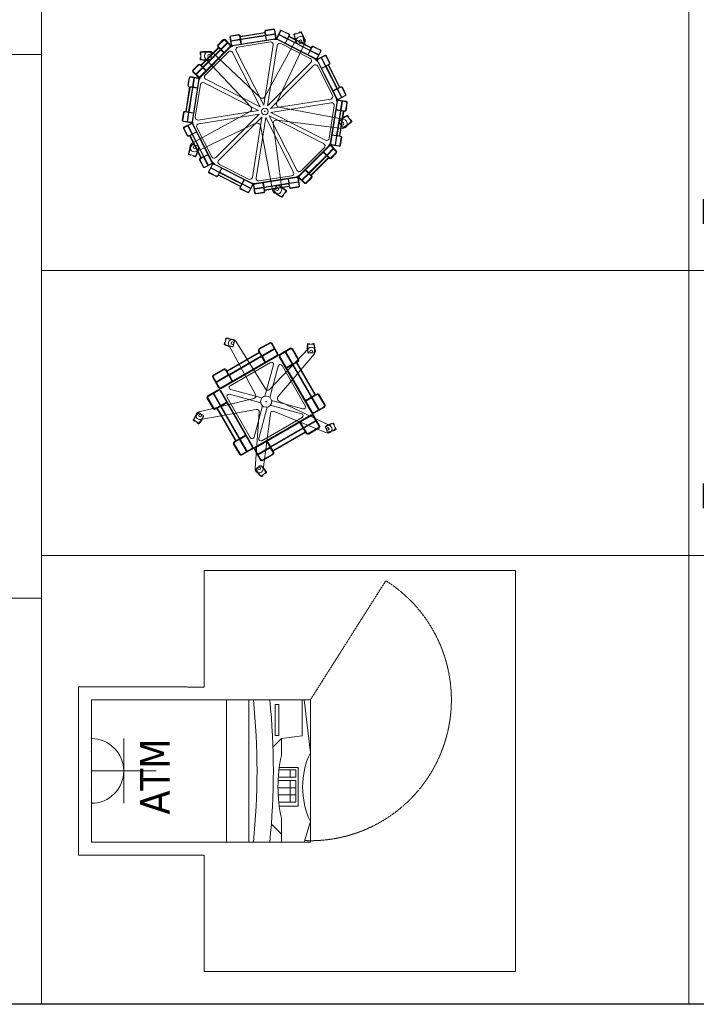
# Model space of a CAD drawing. Header units: millimetres. Extents: x -57449114 to 30620931, y -92609 to 84364.
# Tile 16 of 256: x -66089 to -63476, y -55394 to -51591. Entities that reach past the tile are written whole.
import ezdxf

# ---------------------------------------------------------------- set-up
doc = ezdxf.new("R2010")
doc.units = ezdxf.units.MM
doc.linetypes.add('( Hidden )', pattern=[0.375, 0.25, -0.125])
doc.linetypes.add('CACHE', pattern=[375, 250, -125])
doc.layers.get('0').update_dxf_attribs({"lineweight": 0})
doc.layers.get('Defpoints').update_dxf_attribs({"color": 30})
doc.layers.add('06_АР_Мебель', color=4, linetype='Continuous', lineweight=9)
doc.layers.add('21_АР_Штриховка', color=47, linetype='Continuous', lineweight=5)
doc.layers.add('1. ПОДЛОЖКА', color=7, linetype='Continuous', lineweight=0, true_color=0x9b9292)
doc.layers.add('ЭОМ', color=7, linetype='Continuous')
doc.styles.add('HVAC_AEP', font='arial.ttf')
doc.styles.add('plan tahoma', font='tahoma.ttf')
doc.styles.get("Standard").update_dxf_attribs({"font": 'arial.ttf'})

# ---------------------------------------------------------------- blocks, each defined once
blk = doc.blocks.new('*T194')
at = {"color": 0, "linetype": 'ByBlock', "lineweight": -2, "transparency": 16777216}
for p, q in [((0, 0), (8500, 0)), ((0, 0), (0, -27939.3)), ((8500, 0), (8500, -27939.3)), ((0, -469.7), (8500, -469.7)), ((4500, -469.7), (4500, -27939.3)), ((0, -4969.7), (8500, -4969.7)), ((0, -9469.7), (8500, -9469.7)), ((0, -13269.7), (8500, -13269.7)), ((0, -16669.7), (8500, -16669.7)), ((0, -20469.7), (8500, -20469.7)), ((0, -24269.7), (8500, -24269.7)), ((0, -26370.4), (8500, -26370.4)), ((0, -27939.3), (8500, -27939.3))]:
    blk.add_line(p, q, dxfattribs=at)
at = {"color": 0, "lineweight": 15, "transparency": 16777216, "style": 'HVAC_AEP'}
for s, insert, char_height, width, attachment_point in [('{\\H0.83333x;\\C256;Готовые блоки (Барьеры, АРМ, Почтальоны)}', (4250, -234.8), 300, 8497, 5), ('{\\fCalibri|b0|i0|c204|p34;\\C256;Группа блоков 1200\\P\\PПо невозможности разместить стандартный барьер для приёма посылок, применить откидную столешницу для МГН}', (4550, -2719.7), 250, 3900, 4), ('{\\fCalibri|b0|i0|c204|p34;\\C256;Группа блоков 1400\\P\\PПо невозможности разместить стандартный барьер для приёма посылок, применить откидную столешницу для МГН}', (4550, -7219.7), 250, 3900, 4), ('{\\fCalibri|b0|i0|c204|p34;\\C256;Группа блоков \\P\\PПочта банк 1400}', (4550, -11369.7), 250, 3900, 4), ('{\\fCalibri|b0|i0|c204|p34;\\C256;Группа блоков \\P\\PПочта банк 1200}', (4550, -14969.7), 250, 3900, 4), ('{\\C256;ГРУППА МЕБЕЛИ ЦСУ (ЦЕНТР СОЦИАЛЬНЫХ УСЛУГ)\\P\\PЕсли не помещается в кабинете можно установить в клиентском зале }', (4550, -18569.7), 250, 3900, 4), ('{\\C256;ГРУППА МЕБЕЛИ ЦСУ (ЦЕНТР СОЦИАЛЬНЫХ УСЛУГ)\\P\\P\\fCalibri|b0|i0|c204|p34;Если нет места на стол 1400 ставим выноску на стол МГН 1200}', (4550, -22369.7), 250, 3900, 4)]:
    blk.add_mtext(s, dxfattribs=dict(at, insert=insert, char_height=char_height, width=width, attachment_point=attachment_point))
blk = doc.blocks.new('*T196')
at = {"color": 0, "linetype": 'ByBlock', "lineweight": -2, "transparency": 16777216}
for p, q in [((0, 0), (6500, 0)), ((0, 0), (0, -14269.7)), ((6500, 0), (6500, -14269.7)), ((0, -469.7), (6500, -469.7)), ((2500, -469.7), (2500, -14269.7)), ((0, -1735.2), (6500, -1735.2)), ((0, -2985.2), (6500, -2985.2)), ((0, -4235.2), (6500, -4235.2)), ((0, -5485.2), (6500, -5485.2)), ((0, -6735.2), (6500, -6735.2)), ((0, -7985.2), (6500, -7985.2)), ((0, -9235.2), (6500, -9235.2)), ((0, -10335.2), (6500, -10335.2)), ((0, -11435.2), (6500, -11435.2)), ((0, -12535.2), (6500, -12535.2)), ((0, -14269.7), (6500, -14269.7))]:
    blk.add_line(p, q, dxfattribs=at)
at = {"color": 0, "lineweight": 15, "transparency": 16777216, "style": 'HVAC_AEP'}
for s, insert, char_height, width, attachment_point in [('Клиентский зал', (3250, -234.8), 300, 6497, 5), ('Стол для заполнения^Jдокументов/МГН', (2550, -1102.4), 250, 3900, 4), ('Стеллаж пристенный^J2250 х 665 х 500', (2550, -2360.2), 250, 3900, 4), ('Стеллаж пристенный^J2250 х 1000 х 500', (2550, -3610.2), 250, 3900, 4), ('Стеллаж островной^J1550 х 1000 х 1000', (2550, -4860.2), 250, 3900, 4), ('Стеллаж пристенный^Jугловой^J2250 х 1000 х 500', (2550, -6110.2), 250, 3900, 4), ('Стул для мест^Jожидания (голубой)', (2550, -7360.2), 250, 3900, 4), ('Рекламно^Jинформационный^Jстенд А3', (2550, -8610.2), 250, 3900, 4), ('Информационный^Jстенд А4', (2550, -9785.2), 250, 3900, 4), ('Стойка поворотная^Jдля ГЖП', (2550, -10885.2), 250, 3900, 4), ('Стойка поворотная^Jдля открыток', (2550, -11985.2), 250, 3900, 4), ('Банкомат', (2550, -13402.4), 250, 3900, 4)]:
    blk.add_mtext(s, dxfattribs=dict(at, insert=insert, char_height=char_height, width=width, attachment_point=attachment_point))
blk = doc.blocks.new('Стойка поворотная для ГЖП')
at = {"layer": '06_АР_Мебель', "lineweight": 0}
for p, q in [((-94.5, 290.1), (0.3, 305.1)), ((-0.2, 308.1), (0.3, 305.1)), ((1.8, 308.4), (4, 294.6)), ((33.6, 318.5), (4, 313.8)), ((33.9, 316.5), (4.3, 311.8)), ((37.3, 314), (42, 284.4)), ((39.3, 314.3), (44, 284.7)), ((59.7, 311.1), (46.1, 284.4)), ((61.5, 310.2), (47.9, 283.5)), ((65.6, 311.5), (92.3, 297.9)), ((66.5, 313.3), (93.2, 299.7)), ((116.4, 298), (138.6, 305.3)), ((139.5, 307.7), (133.5, 305.7)), ((-160, 277.4), (-181.2, 256.2)), ((-158.6, 276), (-179.8, 254.8)), ((-154.4, 276), (-133.2, 254.8)), ((-153, 277.4), (-131.7, 256.2)), ((-134.5, 286.8), (-129.8, 257.2)), ((-132.5, 287.1), (-127.9, 257.5)), ((-130.4, 292.5), (-100.7, 297.2)), ((-130.4, 273.3), (-94.8, 278.9)), ((-130.1, 290.5), (-100.4, 295.2)), ((-130, 271.3), (-94.5, 276.9)), ((-124.4, 255), (39.5, 281)), ((-124.1, 253), (39.8, 279)), ((-103.6, 248.7), (21.7, 268.5)), ((-97, 292.7), (-94.8, 278.9)), ((-95, 293.1), (-94.5, 290.1)), ((-94.5, 276.9), (-91.8, 260.2)), ((-94.2, 288.1), (0.6, 303.1)), ((-94.2, 288.1), (-92.8, 279.2)), ((-92.8, 279.2), (2, 294.3)), ((-92.5, 277.3), (2.3, 292.3)), ((-92.5, 277.3), (-89.9, 260.5)), ((122.6, 280.2), (0.5, 57)), ((0.6, 303.1), (2, 294.3)), ((2.3, 292.3), (5, 275.5)), ((4, 294.6), (39.5, 300.2)), ((4.3, 292.6), (39.8, 298.2)), ((4.3, 292.6), (6.9, 275.8)), ((36.5, 278.5), (51.3, 276.1)), ((48.3, 277.6), (196.2, 202.3)), ((49.2, 279.4), (197.1, 204.1)), ((54.3, 295.9), (86.3, 279.6)), ((55.2, 297.7), (87.3, 281.4)), ((86.3, 279.6), (78.6, 264.4)), ((88.1, 278.7), (80.4, 263.5)), ((93.6, 293.8), (87.3, 281.4)), ((88.1, 278.7), (173.7, 235.1)), ((93.1, 288.5), (89, 280.5)), ((89, 280.5), (174.6, 236.9)), ((93.1, 288.5), (178.7, 244.9)), ((95.4, 292.9), (94, 290.3)), ((94, 290.3), (179.6, 246.7)), ((114.1, 299.4), (120.2, 301.4)), ((150.2, 267), (129.4, 260.2)), ((151.5, 269.5), (151.9, 269.6)), ((-250.5, 133.2), (-133.2, 250.5)), ((-249.1, 131.7), (-131.7, 249.1)), ((-247, 179.1), (-179.1, 247)), ((-245.6, 177.7), (-177.7, 245.6)), ((-239.2, 171.3), (-171.3, 239.2)), ((-237.8, 169.9), (-169.9, 237.8)), ((-230, 140.3), (-140.3, 230)), ((-181.2, 249.1), (-179.1, 247)), ((-179.8, 250.5), (-169.9, 240.6)), ((-177.7, 245.6), (-171.3, 239.2)), ((-169.9, 240.6), (-144.5, 266.1)), ((-169.9, 237.8), (-157.9, 225.8)), ((-168.5, 239.2), (-143.1, 264.7)), ((-168.5, 239.2), (-156.5, 227.2)), ((-134.1, 246.7), (-120.8, 253.5)), ((-3.8, 24), (-110.9, 234.3)), ((-3.8, 24), (33.1, 257.1)), ((11, 21.6), (47.9, 254.7)), ((45.8, 33.9), (154.7, 263.9)), ((62.4, 262.1), (175.4, 204.5)), ((126.9, 261.5), (126.5, 261.4)), ((173.7, 235.1), (165.9, 220)), ((175.4, 234.2), (167.7, 219)), ((178.7, 244.9), (174.6, 236.9)), ((175.4, 234.2), (207.5, 217.8)), ((182.7, 248.4), (176.4, 236)), ((176.4, 236), (208.4, 219.6)), ((180.9, 249.4), (179.6, 246.7)), ((213.5, 236.1), (186.7, 249.8)), ((214.4, 237.9), (187.7, 251.5)), ((214.8, 232.1), (201.2, 205.4)), ((216.6, 231.2), (202.9, 204.5)), ((-249.5, 227.8), (-249.5, 221.4)), ((-249.5, 201.1), (-249.5, 207.4)), ((-247.5, 202.8), (-247.5, 226.1)), ((-227.6, 202.1), (-54, 18.1)), ((-209.5, 227.4), (-209.5, 227.8)), ((-209.5, 201.5), (-209.5, 201.1)), ((-207.5, 225.4), (-207.5, 203.5)), ((-18.1, 54), (-202.2, 227.5)), ((-17.2, 17.2), (-124.3, 227.4)), ((193.2, 203.8), (203.8, 193.2)), ((202.3, 196.2), (277.6, 48.3)), ((204.1, 197.1), (279.4, 49.2)), ((231.2, 216.6), (204.5, 202.9)), ((232.1, 214.8), (205.4, 201.2)), ((217.8, 207.5), (234.2, 175.4)), ((219.6, 208.4), (236, 176.4)), ((236.1, 213.5), (249.8, 186.7)), ((237.9, 214.4), (251.5, 187.7)), ((-277.4, 160), (-256.2, 181.2)), ((-277.4, 153), (-256.2, 131.7)), ((-276, 158.6), (-254.8, 179.8)), ((-276, 154.4), (-254.8, 133.2)), ((-266.1, 144.5), (-240.6, 169.9)), ((-264.7, 143.1), (-239.2, 168.5)), ((-250.5, 179.8), (-240.6, 169.9)), ((-249.1, 181.2), (-247, 179.1)), ((-245.6, 177.7), (-239.2, 171.3)), ((-239.2, 168.5), (-227.2, 156.5)), ((-237.8, 169.9), (-225.8, 157.9)), ((11, 21.6), (177.9, 188.5)), ((21.6, 11), (188.5, 177.9)), ((204.5, 175.4), (262.1, 62.4)), ((234.2, 175.4), (219, 167.7)), ((235.1, 173.7), (220, 165.9)), ((235.1, 173.7), (278.7, 88.1)), ((248.4, 182.7), (236, 176.4)), ((244.9, 178.7), (236.9, 174.6)), ((236.9, 174.6), (280.5, 89)), ((244.9, 178.7), (288.5, 93.1)), ((249.4, 180.9), (246.7, 179.6)), ((246.7, 179.6), (290.3, 94)), ((-292.5, 130.4), (-297.2, 100.7)), ((-290.5, 130.1), (-295.2, 100.4)), ((-287.1, 132.5), (-257.5, 127.9)), ((-286.8, 134.5), (-257.2, 129.8)), ((-255, 124.4), (-281, -39.5)), ((-253, 124.1), (-279, -39.8)), ((-273.3, 130.4), (-278.9, 94.8)), ((-271.3, 130), (-276.9, 94.5)), ((-246.7, 134.1), (-253.5, 120.8)), ((-17.2, 17.2), (-227.4, 124.3)), ((-290.1, 94.5), (-305.1, -0.3)), ((-288.1, 94.2), (-303.1, -0.6)), ((-279.2, 92.8), (-294.3, -2)), ((-293.1, 95), (-290.1, 94.5)), ((-292.7, 97), (-278.9, 94.8)), ((-277.3, 92.5), (-292.3, -2.3)), ((-288.1, 94.2), (-279.2, 92.8)), ((-277.3, 92.5), (-260.5, 89.9)), ((-276.9, 94.5), (-260.2, 91.8)), ((-248.7, 103.6), (-268.5, -21.7)), ((-24, 3.8), (-234.3, 110.9)), ((278.7, 88.1), (263.5, 80.4)), ((279.6, 86.3), (264.4, 78.6)), ((279.6, 86.3), (295.9, 54.3)), ((288.5, 93.1), (280.5, 89)), ((293.8, 93.6), (281.4, 87.3)), ((281.4, 87.3), (297.7, 55.2)), ((292.9, 95.4), (290.3, 94)), ((311.5, 65.6), (297.9, 92.3)), ((313.3, 66.5), (299.7, 93.2)), ((21.6, 11), (254.7, 47.9)), ((253, -124.1), (279, 39.8)), ((255, -124.4), (281, 39.5)), ((278.5, 36.5), (276.1, 51.3)), ((310.2, 61.5), (283.5, 47.9)), ((311.1, 59.7), (284.4, 46.1)), ((314, 37.3), (284.4, 42)), ((314.3, 39.3), (284.7, 44)), ((292.6, 4.3), (298.2, 39.8)), ((294.6, 4), (300.2, 39.5)), ((-308.1, 0.2), (-305.1, -0.3)), ((-24, 3.8), (-257.1, -33.1)), ((24, -3.8), (257.1, 33.1)), ((304.4, -30), (54.4, 17.1)), ((248.7, -103.6), (268.5, 21.7)), ((292.3, 2.3), (275.5, 5)), ((292.6, 4.3), (275.8, 6.9)), ((277.3, -92.5), (292.3, 2.3)), ((279.2, -92.8), (294.3, 2)), ((288.1, -94.2), (303.1, 0.6)), ((290.1, -94.5), (305.1, 0.3)), ((303.1, 0.6), (294.3, 2)), ((308.4, 1.8), (294.6, 4)), ((308.1, -0.2), (305.1, 0.3)), ((316.5, 33.9), (311.8, 4.3)), ((318.5, 33.6), (313.8, 4)), ((-318.5, -33.6), (-313.8, -4)), ((-316.5, -33.9), (-311.8, -4.3)), ((-314, -37.3), (-284.4, -42)), ((-308.4, -1.8), (-294.6, -4)), ((-303.1, -0.6), (-294.3, -2)), ((-294.6, -4), (-300.2, -39.5)), ((-292.6, -4.3), (-298.2, -39.8)), ((-292.6, -4.3), (-275.8, -6.9)), ((-292.3, -2.3), (-275.5, -5)), ((-57, -0.5), (-280, -122.4)), ((-278.5, -36.5), (-276.1, -51.3)), ((-21.6, -11), (-254.7, -47.9)), ((-21.6, -11), (-188.5, -177.9)), ((-11, -21.6), (-177.9, -188.5)), ((-11, -21.6), (-47.9, -254.7)), ((3.8, -24), (-33.1, -257.1)), ((3.8, -24), (110.9, -234.3)), ((17.2, -17.2), (227.4, -124.3)), ((17.2, -17.2), (124.3, -227.4)), ((24, -3.8), (234.3, -110.9)), ((46.4, -33.1), (298.8, -65.5)), ((242.3, -18.3), (304.4, -30)), ((319.4, -18.6), (333.1, -37.4)), ((320, -16), (323.8, -21.2)), ((335.7, -37.6), (332, -32.5)), ((-314.3, -39.3), (-284.7, -44)), ((-313.3, -66.5), (-299.7, -93.2)), ((-311.5, -65.6), (-297.9, -92.3)), ((-311.1, -59.7), (-284.4, -46.1)), ((-310.2, -61.5), (-283.5, -47.9)), ((-297.7, -55.2), (-281.4, -87.3)), ((-295.9, -54.3), (-279.6, -86.3)), ((-279.4, -49.2), (-204.1, -197.1)), ((-277.6, -48.3), (-202.3, -196.2)), ((-263.7, -154.5), (-33.9, -45.8)), ((-262.1, -62.4), (-204.5, -175.4)), ((-17.1, -54.4), (30, -304.4)), ((65.5, -298.8), (33.1, -46.4)), ((300.3, -60.3), (287.5, -42.7)), ((287.9, -39.9), (287.7, -39.5)), ((303.1, -60.8), (303.4, -61.1)), ((-293.8, -93.6), (-281.4, -87.3)), ((-292.9, -95.4), (-290.3, -94)), ((-290.3, -94), (-246.7, -179.6)), ((-288.5, -93.1), (-280.5, -89)), ((-288.5, -93.1), (-244.9, -178.7)), ((-280.5, -89), (-236.9, -174.6)), ((-279.6, -86.3), (-264.4, -78.6)), ((-278.7, -88.1), (-263.5, -80.4)), ((-278.7, -88.1), (-235.1, -173.7)), ((276.9, -94.5), (260.2, -91.8)), ((277.3, -92.5), (260.5, -89.9)), ((271.3, -130), (276.9, -94.5)), ((273.3, -130.4), (278.9, -94.8)), ((292.7, -97), (278.9, -94.8)), ((288.1, -94.2), (279.2, -92.8)), ((293.1, -95), (290.1, -94.5)), ((290.5, -130.1), (295.2, -100.4)), ((292.5, -130.4), (297.2, -100.7)), ((-281, -129), (-281.4, -128.9)), ((-278.4, -127.7), (-257.7, -134.5)), ((-256.4, -137), (-256, -137.1)), ((131.7, -249.1), (249.1, -131.7)), ((133.2, -250.5), (250.5, -133.2)), ((140.3, -230), (230, -140.3)), ((239.2, -168.5), (264.7, -143.1)), ((240.6, -169.9), (266.1, -144.5)), ((246.7, -134.1), (253.5, -120.8)), ((276, -154.4), (254.8, -133.2)), ((277.4, -153), (256.2, -131.7)), ((286.8, -134.5), (257.2, -129.8)), ((287.1, -132.5), (257.5, -127.9)), ((-293.7, -166.9), (-287.7, -168.9)), ((-269.3, -172.7), (-291.5, -165.5)), ((-268.3, -175.1), (-274.4, -173.2)), ((-237.9, -214.4), (-251.5, -187.7)), ((-236.1, -213.5), (-249.8, -186.7)), ((-249.4, -180.9), (-246.7, -179.6)), ((-248.4, -182.7), (-236, -176.4)), ((-244.9, -178.7), (-236.9, -174.6)), ((-236, -176.4), (-219.6, -208.4)), ((-235.1, -173.7), (-220, -165.9)), ((-234.2, -175.4), (-219, -167.7)), ((-234.2, -175.4), (-217.8, -207.5)), ((169.9, -237.8), (237.8, -169.9)), ((171.3, -239.2), (239.2, -171.3)), ((177.7, -245.6), (245.6, -177.7)), ((179.1, -247), (247, -179.1)), ((237.8, -169.9), (225.8, -157.9)), ((239.2, -168.5), (227.2, -156.5)), ((245.6, -177.7), (239.2, -171.3)), ((250.5, -179.8), (240.6, -169.9)), ((249.1, -181.2), (247, -179.1)), ((276, -158.6), (254.8, -179.8)), ((277.4, -160), (256.2, -181.2)), ((-232.1, -214.8), (-205.4, -201.2)), ((-231.2, -216.6), (-204.5, -202.9)), ((-216.6, -231.2), (-202.9, -204.5)), ((-214.8, -232.1), (-201.2, -205.4)), ((-208.4, -219.6), (-176.4, -236)), ((-207.5, -217.8), (-175.4, -234.2)), ((-203.8, -193.2), (-193.2, -203.8)), ((-197.1, -204.1), (-49.2, -279.4)), ((-196.2, -202.3), (-48.3, -277.6)), ((-175.4, -204.5), (-62.4, -262.1)), ((-175.4, -234.2), (-167.7, -219)), ((-173.7, -235.1), (-165.9, -220)), ((168.5, -239.2), (156.5, -227.2)), ((169.9, -237.8), (157.9, -225.8)), ((-214.4, -237.9), (-187.7, -251.5)), ((-213.5, -236.1), (-186.7, -249.8)), ((-182.7, -248.4), (-176.4, -236)), ((-180.9, -249.4), (-179.6, -246.7)), ((-179.6, -246.7), (-94, -290.3)), ((-178.7, -244.9), (-174.6, -236.9)), ((-178.7, -244.9), (-93.1, -288.5)), ((-174.6, -236.9), (-89, -280.5)), ((-173.7, -235.1), (-88.1, -278.7)), ((-88.1, -278.7), (-80.4, -263.5)), ((-86.3, -279.6), (-78.6, -264.4)), ((124.1, -253), (-39.8, -279)), ((124.4, -255), (-39.5, -281)), ((103.6, -248.7), (-21.7, -268.5)), ((92.5, -277.3), (89.9, -260.5)), ((94.5, -276.9), (91.8, -260.2)), ((134.1, -246.7), (120.8, -253.5)), ((132.5, -287.1), (127.9, -257.5)), ((134.5, -286.8), (129.8, -257.2)), ((153, -277.4), (131.7, -256.2)), ((154.4, -276), (133.2, -254.8)), ((143.1, -264.7), (168.5, -239.2)), ((144.5, -266.1), (169.9, -240.6)), ((158.6, -276), (179.8, -254.8)), ((160, -277.4), (181.2, -256.2)), ((179.8, -250.5), (169.9, -240.6)), ((177.7, -245.6), (171.3, -239.2)), ((181.2, -249.1), (179.1, -247)), ((-95.4, -292.9), (-94, -290.3)), ((-93.6, -293.8), (-87.3, -281.4)), ((-66.5, -313.3), (-93.2, -299.7)), ((-93.1, -288.5), (-89, -280.5)), ((-65.6, -311.5), (-92.3, -297.9)), ((-87.3, -281.4), (-55.2, -297.7)), ((-86.3, -279.6), (-54.3, -295.9)), ((-61.5, -310.2), (-47.9, -283.5)), ((-59.7, -311.1), (-46.1, -284.4)), ((-36.5, -278.5), (-51.3, -276.1)), ((-39.3, -314.3), (-44, -284.7)), ((-37.3, -314), (-42, -284.4)), ((-4.3, -292.6), (-39.8, -298.2)), ((-4, -294.6), (-39.5, -300.2)), ((-4.3, -292.6), (-6.9, -275.8)), ((-2.3, -292.3), (-5, -275.5)), ((-1.8, -308.4), (-4, -294.6)), ((92.5, -277.3), (-2.3, -292.3)), ((92.8, -279.2), (-2, -294.3)), ((-0.6, -303.1), (-2, -294.3)), ((94.2, -288.1), (-0.6, -303.1)), ((94.5, -290.1), (-0.3, -305.1)), ((35.4, -304.3), (48.2, -286.6)), ((51.1, -286.1), (51.3, -285.8)), ((94.2, -288.1), (92.8, -279.2)), ((130, -271.3), (94.5, -276.9)), ((95, -293.1), (94.5, -290.1)), ((130.4, -273.3), (94.8, -278.9)), ((97, -292.7), (94.8, -278.9)), ((130.1, -290.5), (100.4, -295.2)), ((130.4, -292.5), (100.7, -297.2)), ((-33.9, -316.5), (-4.3, -311.8)), ((-33.6, -318.5), (-4, -313.8)), ((0.2, -308.1), (-0.3, -305.1)), ((35.8, -307.1), (35.6, -307.4)), ((81, -309.5), (67.3, -328.4)), ((68, -330.9), (71.7, -325.8)), ((83.7, -309.3), (79.9, -314.5))]:
    blk.add_line(p, q, dxfattribs=at)
for centre, radius in [((137.7, 270.3), 6), ((-214.5, 214.4), 6), ((0, 0), 12.8), ((0, 0), 12.8), ((0, 0), 1), ((299.6, -47.4), 6), ((-270.2, -137.7), 6), ((47.5, -299.6), 6)]:
    blk.add_circle(centre, radius, dxfattribs=at)
for centre, radius, start, end in [((4.7, 308.9), 5, 99, 189), ((4.7, 308.9), 3, 99, 189), ((34.4, 313.6), 5, 9, 99), ((34.4, 313.6), 3, 9, 99), ((64.2, 308.8), 5, 63, 153), ((64.2, 308.8), 3, 63, 153), ((134.1, 303.8), 2, 108, 198), ((139.2, 303.4), 2, 27.4942, 108), ((140.2, 305.8), 2, 28.4757, 108), ((53.1, 258.6), 101, 7.5243, 28.4757), ((-156.5, 273.9), 5, 45, 135), ((-156.5, 273.9), 3, 45, 135), ((-129.6, 287.6), 5, 99, 189), ((-129.6, 287.6), 3, 99, 189), ((-100, 292.3), 5, 9, 99), ((-100, 292.3), 3, 9, 99), ((23.2, 258.6), 10, 351, 99), ((39.1, 283.9), 3, 279, 9), ((39.1, 283.9), 5, 279, 9), ((50.6, 282.1), 5, 153, 243), ((50.6, 282.1), 3, 153, 243), ((90.9, 295.2), 3, 333, 63), ((90.9, 295.2), 5, 333, 63), ((114.8, 297.5), 2, 108, 187.5243), ((212.9, 310.5), 101, 187.5243, 208.4757), ((117, 296.1), 2, 108, 188.5058), ((212.9, 310.5), 99, 188.5058, 209.8989), ((120.8, 299.5), 2, 18, 108), ((138.4, 271.6), 18, 334.6681, 151.3319), ((53.1, 258.6), 99, 6.1011, 27.4942), ((149.6, 268.9), 2, 288, 6.1011), ((151.3, 271.5), 2, 288, 7.5243), ((-247.5, 227.8), 2, 100.4757, 180), ((-229.5, 130.4), 101, 79.5243, 100.4757), ((-229.5, 130.4), 99, 78.1011, 99.4942), ((-214.5, 214.4), 18, 46.6883, 223.3319), ((-211.5, 227.8), 2, 360, 79.5243), ((-177.7, 252.7), 5, 135, 225), ((-177.7, 252.7), 3, 135, 225), ((-133.2, 222.9), 10, 27, 135), ((-135.3, 252.7), 3, 315, 45), ((-135.3, 252.7), 5, 315, 45), ((-124.9, 258), 5, 189, 279), ((-124.9, 258), 3, 189, 279), ((-102, 238.8), 10, 99, 207), ((57.8, 253.2), 10, 63, 171), ((125.9, 263.3), 2, 208.4757, 288), ((128.8, 262.1), 2, 209.8989, 288), ((185.4, 247.1), 5, 63, 153), ((185.4, 247.1), 3, 63, 153), ((212.1, 233.5), 3, 333, 63), ((212.1, 233.5), 5, 333, 63), ((-247.5, 221.4), 2, 180, 270), ((-247.5, 207.4), 2, 90, 180), ((-247.5, 201.1), 2, 180, 259.5243), ((-229.5, 298.4), 101, 259.5243, 280.4757), ((-245.5, 226.1), 2, 99.4942, 180), ((-245.5, 202.8), 2, 180, 260.5058), ((-229.5, 298.4), 99, 260.5058, 281.8989), ((-211.5, 201.1), 2, 280.4757, 360), ((-209.5, 225.4), 2, 360, 78.1011), ((-209.5, 203.5), 2, 281.8989, 360), ((170.8, 195.6), 10, 315, 63), ((198.5, 206.7), 5, 243, 333), ((198.5, 206.7), 3, 243, 333), ((206.7, 198.5), 5, 117, 207), ((206.7, 198.5), 3, 117, 207), ((233.5, 212.1), 5, 27, 117), ((233.5, 212.1), 3, 27, 117), ((-273.9, 156.5), 5, 135, 225), ((-273.9, 156.5), 3, 135, 225), ((-252.7, 177.7), 5, 45, 135), ((-252.7, 177.7), 3, 45, 135), ((195.6, 170.8), 10, 27, 135), ((247.1, 185.4), 3, 297, 27), ((247.1, 185.4), 5, 297, 27), ((-287.6, 129.6), 5, 81, 171), ((-287.6, 129.6), 3, 81, 171), ((-258, 124.9), 3, 351, 81), ((-258, 124.9), 5, 351, 81), ((-252.7, 135.3), 5, 225, 315), ((-252.7, 135.3), 3, 225, 315), ((-222.9, 133.2), 10, 135, 243), ((-292.3, 100), 5, 171, 261), ((-292.3, 100), 3, 171, 261), ((-238.8, 102), 10, 63, 171), ((295.2, 90.9), 5, 27, 117), ((295.2, 90.9), 3, 27, 117), ((-9.9, 62.7), 11.9, 226.6681, 331.3319), ((253.2, 57.8), 10, 279, 27), ((282.1, 50.6), 5, 207, 297), ((283.9, 39.1), 5, 81, 171), ((282.1, 50.6), 3, 207, 297), ((283.9, 39.1), 3, 81, 171), ((308.8, 64.2), 3, 297, 27), ((308.8, 64.2), 5, 297, 27), ((313.6, 34.4), 5, 351, 81), ((-308.9, -4.7), 5, 81, 171), ((-62.7, 9.9), 11.9, 298.6499, 43.3319), ((56.6, 28.8), 11.9, 154.6681, 259.3319), ((258.6, 23.2), 10, 351, 99), ((308.9, 4.7), 5, 261, 351), ((308.9, 4.7), 3, 261, 351), ((313.6, 34.4), 3, 351, 81), ((-313.6, -34.4), 5, 171, 261), ((-313.6, -34.4), 3, 171, 261), ((-308.9, -4.7), 3, 81, 171), ((-258.6, -23.2), 10, 171, 279), ((44.9, -44.9), 11.9, 82.6681, 187.3319), ((289.3, -38.4), 2, 136.4757, 216), ((361.1, -106.5), 99, 116.5058, 137.8989), ((361.1, -106.5), 101, 115.5243, 136.4757), ((301.1, -47.7), 18, 262.6681, 79.3319), ((317.8, -19.7), 2, 36, 116.5058), ((318.4, -17.2), 2, 36, 115.5243), ((322.2, -22.3), 2, 306, 36), ((330.4, -33.7), 2, 36, 126), ((331.5, -38.6), 2, 315.4942, 36), ((334.1, -38.8), 2, 316.4757, 36), ((-308.8, -64.2), 5, 117, 207), ((-308.8, -64.2), 3, 117, 207), ((-283.9, -39.1), 5, 261, 351), ((-283.9, -39.1), 3, 261, 351), ((-282.1, -50.6), 5, 27, 117), ((-282.1, -50.6), 3, 27, 117), ((-253.2, -57.8), 10, 99, 207), ((-28.8, -56.6), 11.9, 10.6681, 115.3101), ((289.1, -41.5), 2, 137.8989, 216), ((301.9, -59.2), 2, 216, 294.1011), ((262.3, 29.4), 99, 294.1011, 315.4942), ((305, -60), 2, 216, 295.5243), ((262.3, 29.4), 101, 295.5243, 316.4757), ((-295.2, -90.9), 5, 207, 297), ((-295.2, -90.9), 3, 207, 297), ((238.8, -102), 10, 243, 351), ((292.3, -100), 3, 351, 81), ((292.3, -100), 5, 351, 81), ((-195, -178), 101, 151.5243, 172.4757), ((-195, -178), 99, 150.1011, 171.4942), ((-271.4, -138.2), 18, 118.6499, 295.3101), ((-282, -130.8), 2, 72, 151.5243), ((-279.1, -129.6), 2, 72, 150.1011), ((-354.7, -126), 99, 332.5058, 353.8989), ((-354.7, -126), 101, 331.5243, 352.4757), ((-258.3, -136.4), 2, 353.8989, 72), ((-256.6, -139), 2, 352.4757, 72), ((222.9, -133.2), 10, 315, 63), ((252.7, -135.3), 5, 45, 135), ((252.7, -135.3), 3, 45, 135), ((258, -124.9), 5, 171, 261), ((258, -124.9), 3, 171, 261), ((287.6, -129.6), 5, 261, 351), ((287.6, -129.6), 3, 261, 351), ((-293.1, -165), 2, 172.4757, 252), ((-290.9, -163.6), 2, 171.4942, 252), ((-287.1, -167), 2, 252, 342), ((-273.8, -171.3), 2, 162, 252), ((-268.7, -170.8), 2, 252, 332.5058), ((-267.7, -173.2), 2, 252, 331.5243), ((-247.1, -185.4), 5, 117, 207), ((-247.1, -185.4), 3, 117, 207), ((-195.6, -170.8), 10, 207, 315), ((-170.8, -195.6), 10, 135, 243), ((252.7, -177.7), 5, 225, 315), ((252.7, -177.7), 3, 225, 315), ((273.9, -156.5), 3, 315, 45), ((273.9, -156.5), 5, 315, 45), ((-233.5, -212.1), 5, 207, 297), ((-233.5, -212.1), 3, 207, 297), ((-206.7, -198.5), 3, 297, 27), ((-206.7, -198.5), 5, 297, 27), ((-198.5, -206.7), 5, 63, 153), ((-198.5, -206.7), 3, 63, 153), ((133.2, -222.9), 10, 207, 315), ((-212.1, -233.5), 5, 153, 243), ((-212.1, -233.5), 3, 153, 243), ((-185.4, -247.1), 5, 243, 333), ((-185.4, -247.1), 3, 243, 333), ((-57.8, -253.2), 10, 243, 351), ((-23.2, -258.6), 10, 171, 279), ((102, -238.8), 10, 279, 27), ((124.9, -258), 5, 9, 99), ((124.9, -258), 3, 9, 99), ((135.3, -252.7), 5, 135, 225), ((135.3, -252.7), 3, 135, 225), ((177.7, -252.7), 3, 315, 45), ((177.7, -252.7), 5, 315, 45), ((-90.9, -295.2), 5, 153, 243), ((-90.9, -295.2), 3, 153, 243), ((-50.6, -282.1), 3, 333, 63), ((-50.6, -282.1), 5, 333, 63), ((-39.1, -283.9), 5, 99, 189), ((-39.1, -283.9), 3, 99, 189), ((47.7, -301.1), 18, 190.6681, 7.3319), ((37, -305.5), 2, 144, 222.1011), ((49.9, -287.8), 2, 65.8989, 144), ((10.3, -376.3), 99, 44.5058, 65.8989), ((52.9, -287), 2, 64.4757, 144), ((10.3, -376.3), 101, 43.5243, 64.4757), ((100, -292.3), 5, 189, 279), ((100, -292.3), 3, 189, 279), ((129.6, -287.6), 3, 279, 9), ((129.6, -287.6), 5, 279, 9), ((156.5, -273.9), 5, 225, 315), ((156.5, -273.9), 3, 225, 315), ((-64.2, -308.8), 5, 243, 333), ((-64.2, -308.8), 3, 243, 333), ((-34.4, -313.6), 5, 189, 279), ((-34.4, -313.6), 3, 189, 279), ((-4.7, -308.9), 3, 279, 9), ((-4.7, -308.9), 5, 279, 9), ((37.2, -308.6), 2, 144, 223.5243), ((109, -240.4), 99, 222.1011, 243.4942), ((109, -240.4), 101, 223.5243, 244.4757), ((65.7, -327.2), 2, 243.4942, 324), ((66.3, -329.8), 2, 244.4757, 324), ((70.1, -324.6), 2, 324, 54), ((78.3, -313.3), 2, 234, 324), ((79.4, -308.3), 2, 324, 44.5058), ((82, -308.2), 2, 324, 43.5243)]:
    blk.add_arc(centre, radius, start, end, dxfattribs=at)
blk.add_point((0, 0), dxfattribs=at)
at = {"flags": 1}
for tag, p in [('КОД_ОБОРУДОВАНИЯ', (213.3, 358.4)), ('ДОП_ИНФОРМАЦИЯ', (213.3, 306.2)), ('ДОГОВОР', (300, 250))]:
    blk.add_attdef(tag, p, '', height=25, dxfattribs=at)
blk = doc.blocks.new('Стойка поворотная для открыток')
at = {"layer": '06_АР_Мебель', "lineweight": 0}
for p, q in [((-149.3, 207.9), (-144.4, 226)), ((-145.6, 227.7), (-146.9, 222.8)), ((-113.7, 217.1), (-118.2, 200.2)), ((-114.8, 219.1), (-114.7, 219.4)), ((-2.8, 45.5), (-109.1, 217.7)), ((-151.2, 207), (-149.8, 212)), ((-141.6, 110.8), (-25.2, 178)), ((-134, 203.3), (-38, 25.2)), ((-120.2, 199.1), (-120.3, 198.8)), ((-27.3, 181.6), (-25.2, 178)), ((-24.8, 183), (-15, 166.1)), ((11.7, 212.2), (-24.7, 191.2)), ((13.1, 209.8), (-23.3, 188.8)), ((-15, 166.1), (28.6, 191.3)), ((-13.6, 163.6), (30, 188.8)), ((152.8, 191.2), (12.2, 43.9)), ((18.8, 208.2), (39.8, 171.9)), ((21.2, 209.6), (42.2, 173.3)), ((86.4, 192.2), (50.1, 171.2)), ((87.8, 189.7), (51.5, 168.7)), ((93.6, 134.9), (68.4, 178.5)), ((96.1, 136.3), (70.9, 179.9)), ((93.6, 188.2), (114.6, 151.8)), ((96, 189.6), (117, 153.2)), ((150.2, 207.7), (155.3, 208)), ((151.6, 206.2), (170.3, 207.2)), ((171.5, 208.9), (166.5, 208.6)), ((-163, 49.9), (38.3, 166.1)), ((-161.6, 47.5), (39.7, 163.7)), ((-140.2, 108.4), (-23.8, 175.6)), ((-133.9, 97.5), (-17.5, 164.7)), ((-132.5, 95), (-16.1, 162.2)), ((-23.8, 175.6), (-17.5, 164.7)), ((-16.1, 162.2), (-4.2, 141.6)), ((-13.6, 163.6), (-1.7, 143)), ((42.4, 16.7), (174.2, 171.9)), ((42.9, 167.9), (46.8, 166.9)), ((163.7, -39.7), (47.5, 161.6)), ((166.1, -38.3), (49.9, 163)), ((113, 146.1), (96.1, 136.3)), ((114.4, 143.7), (110.8, 141.6)), ((152.2, 175.8), (151.9, 175.8)), ((171.3, 175.2), (153.9, 174.3)), ((172.9, 176.9), (173.2, 176.9)), ((-189.6, 96), (-153.2, 117)), ((-188.2, 93.6), (-151.8, 114.6)), ((-146.1, 113), (-136.3, 96.1)), ((-143.7, 114.4), (-141.6, 110.8)), ((-140.2, 108.4), (-133.9, 97.5)), ((-129.6, 57.3), (15.2, 140.9)), ((26.2, 132.5), (-4.1, 19.6)), ((13.3, 14.9), (43.6, 127.8)), ((140.9, -15.2), (57.3, 129.6)), ((93.6, 134.9), (73, 123)), ((95, 132.5), (74.4, 120.6)), ((162.2, 16.1), (95, 132.5)), ((108.4, 140.2), (97.5, 133.9)), ((164.7, 17.5), (97.5, 133.9)), ((175.6, 23.8), (108.4, 140.2)), ((178, 25.2), (110.8, 141.6)), ((-192.2, 86.4), (-171.2, 50.1)), ((-189.7, 87.8), (-168.7, 51.5)), ((-179.9, 70.9), (-136.3, 96.1)), ((-178.5, 68.4), (-134.9, 93.6)), ((-134.9, 93.6), (-123, 73)), ((-132.5, 95), (-120.6, 74.4)), ((-209.6, 21.2), (-173.3, 42.2)), ((-208.2, 18.8), (-171.9, 39.8)), ((-166.9, 46.8), (-167.9, 42.9)), ((-49.9, -163), (-166.1, 38.3)), ((-47.5, -161.6), (-163.7, 39.7)), ((-127.8, 43.6), (-14.9, 13.3)), ((-44.2, 11.4), (-241.7, -36.6)), ((-212.2, 11.7), (-191.2, -24.7)), ((-209.8, 13.1), (-188.8, -23.3)), ((-166.1, -15), (-191.3, 28.6)), ((-163.6, -13.6), (-188.8, 30)), ((-57.3, -129.6), (-140.9, 15.2)), ((-19.6, -4.1), (-132.5, 26.2)), ((19.6, 4.1), (132.5, -26.2)), ((229, -86.2), (45.6, 2)), ((162.2, 16.1), (141.6, 4.2)), ((163.6, 13.6), (143, 1.7)), ((188.8, -30), (163.6, 13.6)), ((175.6, 23.8), (164.7, 17.5)), ((183, 24.8), (166.1, 15)), ((191.3, -28.6), (166.1, 15)), ((181.6, 27.3), (178, 25.2)), ((209.8, -13.1), (188.8, 23.3)), ((212.2, -11.7), (191.2, 24.7)), ((-235.8, -64.8), (-35.7, -28.4)), ((-183, -24.8), (-166.1, -15)), ((-181.6, -27.3), (-178, -25.2)), ((-110.8, -141.6), (-178, -25.2)), ((-175.6, -23.8), (-164.7, -17.5)), ((-108.4, -140.2), (-175.6, -23.8)), ((-97.5, -133.9), (-164.7, -17.5)), ((-163.6, -13.6), (-143, -1.7)), ((-162.2, -16.1), (-141.6, -4.2)), ((-95, -132.5), (-162.2, -16.1)), ((-13.3, -14.9), (-43.6, -127.8)), ((-26.2, -132.5), (4.1, -19.6)), ((127.8, -43.6), (14.9, -13.3)), ((29, -35.2), (217.3, -112.5)), ((208.2, -18.8), (171.9, -39.8)), ((209.6, -21.2), (173.3, -42.2)), ((-261.5, -68.1), (-257.3, -70.9)), ((-243.9, -77.7), (-259.5, -67.5)), ((-243.8, -41.5), (-244.1, -41.3)), ((-241.6, -41), (-227, -50.5)), ((-226.5, -52.8), (-226.2, -52.9)), ((-24.5, -38.5), (-39.8, -241.4)), ((-39.7, -163.7), (161.6, -47.5)), ((-38.3, -166.1), (163, -49.9)), ((-15.2, -140.9), (129.6, -57.3)), ((-11.2, -244.4), (15.9, -42.7)), ((134.9, -93.6), (178.5, -68.4)), ((136.3, -96.1), (179.9, -70.9)), ((167.9, -42.9), (166.9, -46.8)), ((189.7, -87.8), (168.7, -51.5)), ((192.2, -86.4), (171.2, -50.1)), ((183.4, -64.3), (232.6, -87.9)), ((-243.6, -79.8), (-247.9, -77)), ((16.1, -162.2), (132.5, -95)), ((17.5, -164.7), (133.9, -97.5)), ((132.5, -95), (120.6, -74.4)), ((134.9, -93.6), (123, -73)), ((140.2, -108.4), (133.9, -97.5)), ((146.1, -113), (136.3, -96.1)), ((188.2, -93.6), (151.8, -114.6)), ((189.6, -96), (153.2, -117)), ((219.6, -108.8), (213.3, -92.5)), ((214.2, -90.4), (214.1, -90.1)), ((243, -80.5), (249.7, -97.9)), ((244, -78.7), (245.8, -83.4)), ((251.6, -98.6), (249.8, -93.9)), ((-114.4, -143.7), (-110.8, -141.6)), ((-113, -146.1), (-96.1, -136.3)), ((-108.4, -140.2), (-97.5, -133.9)), ((-70.9, -179.9), (-96.1, -136.3)), ((-95, -132.5), (-74.4, -120.6)), ((-93.6, -134.9), (-73, -123)), ((-68.4, -178.5), (-93.6, -134.9)), ((16.1, -162.2), (4.2, -141.6)), ((23.8, -175.6), (140.2, -108.4)), ((25.2, -178), (141.6, -110.8)), ((143.7, -114.4), (141.6, -110.8)), ((221.7, -109.8), (221.8, -110.1)), ((-96, -189.6), (-117, -153.2)), ((-93.6, -188.2), (-114.6, -151.8)), ((-87.8, -189.7), (-51.5, -168.7)), ((-86.4, -192.2), (-50.1, -171.2)), ((-46.8, -166.9), (-42.9, -167.9)), ((-21.2, -209.6), (-42.2, -173.3)), ((-18.8, -208.2), (-39.8, -171.9)), ((-30, -188.8), (13.6, -163.6)), ((-28.6, -191.3), (15, -166.1)), ((13.6, -163.6), (1.7, -143)), ((24.8, -183), (15, -166.1)), ((23.8, -175.6), (17.5, -164.7)), ((-13.1, -209.8), (23.3, -188.8)), ((-11.7, -212.2), (24.7, -191.2)), ((27.3, -181.6), (25.2, -178)), ((-35.9, -244.7), (-36.1, -244.9)), ((-35.6, -242.5), (-22.1, -231.5)), ((-19.8, -231.7), (-19.5, -231.5)), ((-1.5, -256), (-16, -267.7)), ((-16, -269.8), (-12.1, -266.6)), ((0.6, -256.4), (-3.4, -259.6))]:
    blk.add_line(p, q, dxfattribs=at)
for centre, radius in [((-121.4, 210.1), 4.8), ((162.3, 180.3), 4.8), ((0, 0), 20), ((0, 0), 0.8), ((-237.3, -50.5), 4.8), ((221.7, -98.7), 4.8), ((-25.3, -241.3), 4.8)]:
    blk.add_circle(centre, radius, dxfattribs=at)
for centre, radius, start, end in [((-148.3, 211.5), 1.6, 75, 165), ((-145.4, 222.4), 1.6, 165, 255), ((-144.1, 227.3), 1.6, 85.4757, 165), ((-142.9, 225.6), 1.6, 84.4942, 165), ((-150.3, 148.3), 80.8, 64.5243, 85.4757), ((-150.3, 148.3), 79.2, 63.1011, 84.4942), ((-121.4, 210.1), 14.4, 31.6883, 208.3319), ((-116.3, 219.8), 1.6, 345, 64.5243), ((-115.2, 217.5), 1.6, 345, 63.1011), ((15.2, 206.1), 7, 30, 120), ((-149.6, 206.6), 1.6, 165, 244.5243), ((-115.5, 278.1), 80.8, 244.5243, 265.4757), ((-147.7, 207.5), 1.6, 165, 245.5058), ((-115.5, 278.1), 79.2, 245.5058, 266.8989), ((-121.8, 199.2), 1.6, 265.4757, 345), ((-119.7, 200.6), 1.6, 266.8989, 345), ((-21.2, 185.1), 7, 120, 210), ((-21.2, 185.1), 4.2, 120, 210), ((15.2, 206.1), 4.2, 30, 120), ((89.9, 186.1), 7, 30, 120), ((89.9, 186.1), 4.2, 30, 120), ((228.8, 195.8), 80.8, 172.5243, 193.4757), ((150.3, 206.1), 1.6, 93, 172.5243), ((228.8, 195.8), 79.2, 173.5058, 194.8989), ((151.7, 204.6), 1.6, 93, 173.5058), ((163.2, 181.2), 14.4, 319.6681, 136.3319), ((155.4, 206.4), 1.6, 3, 93), ((166.5, 207), 1.6, 93, 183), ((170.4, 205.6), 1.6, 12.4942, 93), ((171.6, 207.3), 1.6, 13.4757, 93), ((94.6, 188.8), 79.2, 351.1011, 12.4942), ((94.6, 188.8), 80.8, 352.5243, 13.4757), ((173.1, 178.5), 1.6, 273, 352.5243), ((18.9, 134.4), 7.5, 345, 120), ((36.2, 169.8), 4.2, 300, 30), ((36.2, 169.8), 7, 300, 30), ((53.6, 165.1), 7, 120, 210), ((53.6, 165.1), 4.2, 120, 210), ((110.9, 149.7), 4.2, 300, 30), ((110.9, 149.7), 7, 300, 30), ((151.8, 177.4), 1.6, 193.4757, 273), ((153.8, 175.9), 1.6, 194.8989, 273), ((171.3, 176.8), 1.6, 273, 351.1011), ((-149.7, 110.9), 7, 30, 120), ((-149.7, 110.9), 4.2, 30, 120), ((50.8, 125.9), 7.5, 30, 165), ((-186.1, 89.9), 7, 120, 210), ((-186.1, 89.9), 4.2, 120, 210), ((-169.8, 36.2), 7, 30, 120), ((-169.8, 36.2), 4.2, 30, 120), ((-165.1, 53.6), 7, 210, 300), ((-165.1, 53.6), 4.2, 210, 300), ((-125.9, 50.8), 7.5, 120, 255), ((5.3, 50.5), 9.55, 211.6681, 316.3319), ((-206.1, 15.2), 7, 120, 210), ((-206.1, 15.2), 4.2, 120, 210), ((-134.4, 18.9), 7.5, 75, 210), ((-46.4, 20.7), 9.55, 283.6499, 28.3319), ((49.7, 10.6), 9.55, 139.6681, 244.3319), ((185.1, 21.2), 7, 30, 120), ((185.1, 21.2), 4.2, 30, 120), ((-185.1, -21.2), 7, 210, 300), ((-185.1, -21.2), 4.2, 210, 300), ((-34, -37.8), 9.55, 355.6681, 100.3101), ((25.4, -44), 9.55, 67.6681, 172.3319), ((134.4, -18.9), 7.5, 255, 30), ((206.1, -15.2), 4.2, 300, 30), ((206.1, -15.2), 7, 300, 30), ((-260.7, -66.8), 1.6, 157.4757, 237), ((-187.5, -97.1), 80.8, 136.5243, 157.4757), ((-258.7, -66.2), 1.6, 156.4942, 237), ((-187.5, -97.1), 79.2, 135.1011, 156.4942), ((-256.4, -69.6), 1.6, 237, 327), ((-238.3, -50.6), 14.4, 103.6499, 280.3101), ((-245, -42.7), 1.6, 57, 136.5243), ((-242.5, -42.4), 1.6, 57, 135.1011), ((-300.2, -23.9), 79.2, 317.5058, 338.8989), ((-300.2, -23.9), 80.8, 316.5243, 337.4757), ((-227.8, -51.9), 1.6, 338.8989, 57), ((-227.1, -54.3), 1.6, 337.4757, 57), ((125.9, -50.8), 7.5, 300, 75), ((165.1, -53.6), 7, 30, 120), ((165.1, -53.6), 4.2, 30, 120), ((169.8, -36.2), 7, 210, 300), ((169.8, -36.2), 4.2, 210, 300), ((-247, -75.7), 1.6, 147, 237), ((-243, -76.4), 1.6, 237, 317.5058), ((-242.8, -78.4), 1.6, 237, 316.5243), ((186.1, -89.9), 4.2, 300, 30), ((186.1, -89.9), 7, 300, 30), ((214.8, -91.9), 1.6, 122.8989, 201), ((257, -157.1), 79.2, 101.5058, 122.8989), ((215.6, -89.5), 1.6, 121.4757, 201), ((257, -157.1), 80.8, 100.5243, 121.4757), ((222.8, -99.2), 14.4, 247.6681, 64.3319), ((208.8, -31.6), 79.2, 279.1011, 300.4942), ((208.8, -31.6), 80.8, 280.5243, 301.4757), ((241.5, -81.1), 1.6, 21, 101.5058), ((242.5, -79.2), 1.6, 21, 100.5243), ((244.3, -84), 1.6, 291, 21), ((248.3, -94.4), 1.6, 21, 111), ((248.2, -98.5), 1.6, 300.4942, 21), ((250.2, -99.2), 1.6, 301.4757, 21), ((-50.8, -125.9), 7.5, 210, 345), ((-18.9, -134.4), 7.5, 165, 300), ((149.7, -110.9), 7, 210, 300), ((149.7, -110.9), 4.2, 210, 300), ((221.1, -108.2), 1.6, 201, 279.1011), ((223.3, -109.5), 1.6, 201, 280.5243), ((-110.9, -149.7), 7, 120, 210), ((-110.9, -149.7), 4.2, 120, 210), ((-53.6, -165.1), 4.2, 300, 30), ((-53.6, -165.1), 7, 300, 30), ((-36.2, -169.8), 7, 120, 210), ((-36.2, -169.8), 4.2, 120, 210), ((-89.9, -186.1), 7, 210, 300), ((-89.9, -186.1), 4.2, 210, 300), ((-15.2, -206.1), 7, 210, 300), ((-15.2, -206.1), 4.2, 210, 300), ((21.2, -185.1), 4.2, 300, 30), ((21.2, -185.1), 7, 300, 30), ((-25.5, -242.5), 14.4, 175.6681, 352.3319), ((-35.1, -246.2), 1.6, 129, 208.5243), ((34.4, -208.4), 80.8, 208.5243, 229.4757), ((-34.6, -243.7), 1.6, 129, 207.1011), ((34.4, -208.4), 79.2, 207.1011, 228.4942), ((-21.1, -232.7), 1.6, 50.8989, 129), ((-70, -292.9), 79.2, 29.5058, 50.8989), ((-18.5, -232.7), 1.6, 49.4757, 129), ((-70, -292.9), 80.8, 28.5243, 49.4757), ((-17, -268.6), 1.6, 229.4757, 309), ((-17, -266.5), 1.6, 228.4942, 309), ((-13.1, -265.4), 1.6, 309, 39), ((-4.4, -258.3), 1.6, 219, 309), ((-2.5, -254.7), 1.6, 309, 29.5058), ((-0.4, -255.1), 1.6, 309, 28.5243)]:
    blk.add_arc(centre, radius, start, end, dxfattribs=at)
blk.add_point((0, 0), dxfattribs=at)
at = {"flags": 1}
for tag, p in [('КОД_ОБОРУДОВАНИЯ', (41.1, 294.2)), ('ДОП_ИНФОРМАЦИЯ', (41.1, 242)), ('ДОГОВОР', (208.1, 192))]:
    blk.add_attdef(tag, p, '', height=25, dxfattribs=at)
blk = doc.blocks.new('A$C21545FF3')
at = {"layer": 'ЭОМ', "color": 0, "linetype": 'Continuous', "lineweight": -2}
for p, q in [((-125, 125), (-125, 250)), ((-125, 125), (-250, 125)), ((-125, 125), (0, 125)), ((-125, 125), (-125, 0)), ((-250, 0), (0, 0))]:
    blk.add_line(p, q, dxfattribs=at)
blk.add_arc((-125, 0), 125, 0, 180, dxfattribs=at)
for p in [(-200, 0), (-50, 0)]:
    blk.add_point(p, dxfattribs=at)
blk = doc.blocks.new('Банкомат')
at = {"layer": '06_АР_Мебель'}
for p, q in [((275, -50), (-275, -50)), ((-275, -50), (-275, -872.3)), ((275, -895.8), (275, -50)), ((275, -571.5), (-275, -571.5)), ((275, -658.1), (-275, -658.1)), ((-205.7, -745), (-244.5, -783.9)), ((92.2, -751.2), (124.9, -783.9)), ((137, -773.4), (137, -759.1)), ((137, -759.1), (256.7, -759.1)), ((256.7, -759.1), (256.7, -773.4)), ((-275, -783.9), (-182.2, -783.9)), ((-136.5, -848), (-136.5, -775.6)), ((-120.9, -817.5), (-120.9, -773.7)), ((-92.8, -817.5), (-92.8, -771.4)), ((-92.8, -817.5), (-92.8, -771.7)), ((-64.6, -817.5), (-64.6, -770.5)), ((-64.6, -817.5), (-64.6, -771.7)), ((-36.5, -817.5), (-36.5, -771)), ((-23.9, -817.5), (-23.9, -771.7)), ((4.2, -817.5), (4.2, -774.4)), ((13.8, -775.6), (13.8, -848)), ((59.3, -783.9), (124.9, -783.9)), ((124.9, -783.9), (135.6, -864)), ((256.7, -773.4), (137, -773.4)), ((-120.9, -839.2), (-120.9, -817.5)), ((-120.9, -817.5), (-92.8, -817.5)), ((-92.8, -839.2), (-92.8, -817.5)), ((-92.8, -817.5), (-64.6, -817.5)), ((-92.8, -817.5), (-92.8, -839.2)), ((-64.6, -839.2), (-64.6, -817.5)), ((-64.6, -817.5), (-36.5, -817.5)), ((-64.6, -817.5), (-64.6, -839.2)), ((-36.5, -817.5), (-36.5, -839.2)), ((-23.9, -839.2), (-23.9, -817.5)), ((-23.9, -817.5), (4.2, -817.5)), ((4.2, -817.5), (4.2, -839.2)), ((-195, -895.8), (-275, -872.3)), ((13.8, -848), (-136.5, -848)), ((-92.8, -839.2), (-120.9, -839.2)), ((-64.6, -839.2), (-92.8, -839.2)), ((-36.5, -839.2), (-64.6, -839.2)), ((4.2, -839.2), (-23.9, -839.2)), ((70.7, -895.8), (275, -872.3)), ((135.6, -864), (275, -864))]:
    blk.add_line(p, q, dxfattribs=at)
at = {"layer": '06_АР_Мебель', "linetype": 'CACHE', "ltscale": 0.005}
blk.add_line((275, -895.8), (734.9, -1187.1), dxfattribs=at)
at = {"layer": '06_АР_Мебель'}
for centre, radius, start, end in [((0, 1989.6), 2679.2, 264.1087, 275.8913), ((0, 1989.6), 2742.3, 264.2447, 275.7553), ((-61.4, -1320.2), 549.7, 77.3151, 102.6849), ((-62.2, -1172.3), 306.8, 64.3343, 115.6657)]:
    blk.add_arc(centre, radius, start, end, dxfattribs=at)
at = {"layer": '06_АР_Мебель', "linetype": 'CACHE', "ltscale": 0.005}
blk.add_arc((275, -895.8), 544.4, 177.7173, 327.6506, dxfattribs=at)
at = {"layer": '1. ПОДЛОЖКА'}
blk.add_lwpolyline([(-275, -50), (275, -50), (275, -895.8), (-275, -895.8)], close=True, dxfattribs=at)
at = {"layer": '21_АР_Штриховка', "color": 10, "linetype": '( Hidden )', "lineweight": 0, "ltscale": 7}
blk.add_lwpolyline([(-325, -485), (-775, -485), (-775, -1687.3), (775, -1687.3), (774.3, -485), (324.3, -485), (325, 0), (-325, 0), (-325, -485)], dxfattribs=at)
at = {"layer": 'ЭОМ', "lineweight": 15, "rotation": 180}
blk.add_blockref('A$C21545FF3', (-125, -50), dxfattribs=at)
at = {"layer": '06_АР_Мебель', "style": 'plan tahoma'}
blk.add_text('ATM', height=115.55, rotation=359.9998, dxfattribs=at).set_placement((-168.5, -352.6))

msp = doc.modelspace()

# ---------------------------------------------------------------- linework, layer by layer
at = {"layer": 'Defpoints'}
msp.add_lwpolyline([(39622.9, -55394.4), (-153407.1, -55394.4)], dxfattribs=at)

# ---------------------------------------------------------------- block references
for name, p in [('*T194', (-74504.5, -27455.1)), ('*T196', (-66004.5, -41124.8))]:
    msp.add_blockref(name, p)
at = {"lineweight": 0}
msp.add_blockref('Стойка поворотная для ГЖП', (-65142.4, -51945.1), dxfattribs=at)
at = {"lineweight": 0, "xscale": 1.072522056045, "yscale": 1.072522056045, "zscale": 1.072522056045}
msp.add_blockref('Стойка поворотная для открыток', (-65137.1, -53066), dxfattribs=at)
at = {"lineweight": 35, "rotation": 90}
msp.add_blockref('Банкомат', (-65861.9, -54493), dxfattribs=at)

doc.saveas('drawing.dxf')
